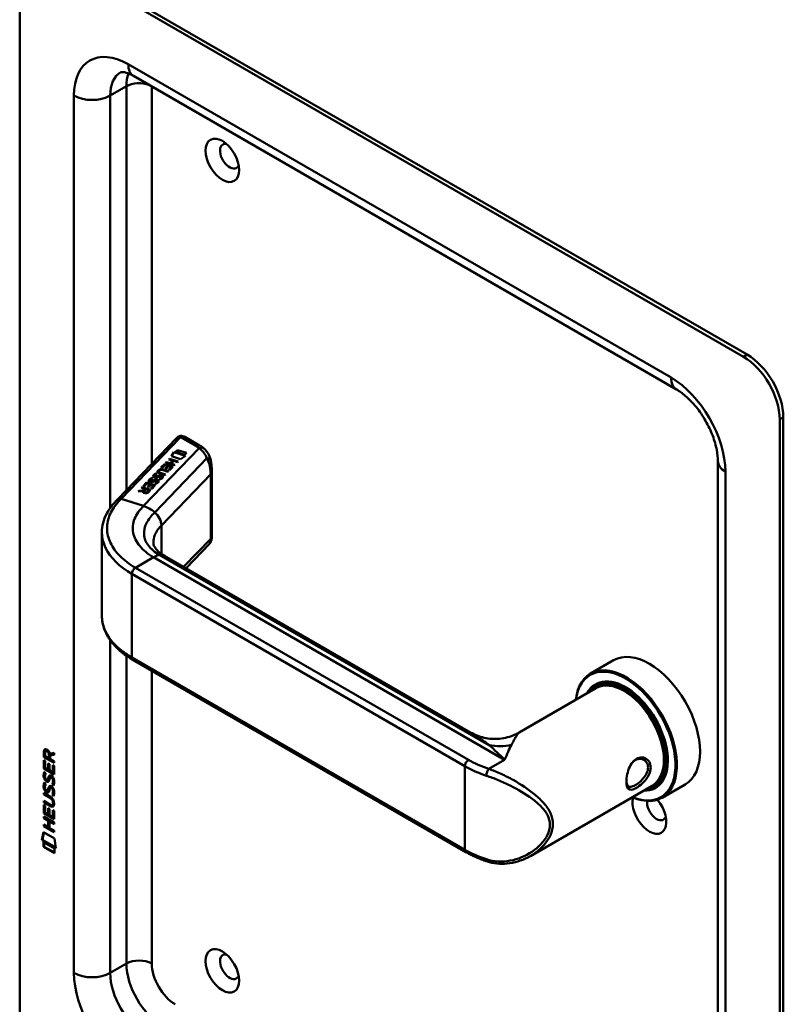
# Model space of a CAD drawing. Header units: millimetres. Extents: x 20 to 833, y 20 to 574.
# Tile 3 of 7: x 186 to 246, y 81 to 158. Entities that reach past the tile are written whole.
import ezdxf

# ---------------------------------------------------------------- set-up
doc = ezdxf.new("R2010")
doc.units = ezdxf.units.MM
doc.header["$LTSCALE"] = 2
doc.layers.add('Sichtbare Kanten(DIN)', color=7, linetype='Continuous', lineweight=50)
doc.layers.add('Sichtbare tangentiale Kanten(DIN)', color=7, linetype='Continuous', lineweight=50)

msp = doc.modelspace()

# ---------------------------------------------------------------- linework, layer by layer
at = {"layer": 'Sichtbare Kanten(DIN)'}
for p, q in [((242.494, 131.159), (188.754, 162.186)), ((242.777, 131.323), (189.037, 162.35)), ((185.926, 160.553), (185.926, 78.904)), ((237.252, 128.611), (194.825, 153.106)), ((245.323, 44.611), (245.323, 126.26)), ((245.606, 44.774), (245.606, 126.424)), ((193.566, 120.004), (198.176, 124.805)), ((199.987, 124.224), (198.839, 124.886)), ((197.584, 123.136), (197.632, 123.187)), ((197.588, 123.135), (197.632, 123.181)), ((197.632, 123.187), (198.299, 122.974)), ((197.632, 123.187), (197.632, 123.181)), ((197.632, 123.181), (198.294, 122.969)), ((197.801, 123.387), (197.972, 123.708)), ((198.502, 123.163), (197.801, 123.387)), ((197.804, 123.387), (197.972, 123.702)), ((197.972, 123.708), (198.885, 123.416)), ((197.972, 123.708), (197.972, 123.702)), ((197.972, 123.702), (198.878, 123.412)), ((198.115, 123.713), (198.263, 123.866)), ((198.814, 123.489), (198.115, 123.713)), ((198.12, 123.711), (198.263, 123.86)), ((198.263, 123.866), (198.962, 123.643)), ((198.263, 123.866), (198.263, 123.86)), ((198.263, 123.86), (198.957, 123.638)), ((198.885, 123.416), (198.502, 123.163)), ((198.962, 123.643), (198.814, 123.489)), ((196.969, 122.497), (197.231, 122.769)), ((197.05, 122.471), (196.969, 122.497)), ((196.974, 122.495), (197.231, 122.763)), ((197.263, 122.692), (197.05, 122.471)), ((197.231, 122.769), (197.897, 122.556)), ((197.231, 122.769), (197.231, 122.763)), ((197.231, 122.763), (197.892, 122.551)), ((197.477, 122.624), (197.263, 122.692)), ((197.29, 122.429), (197.477, 122.624)), ((197.372, 122.403), (197.29, 122.429)), ((197.295, 122.428), (197.477, 122.617)), ((197.333, 122.876), (197.382, 122.927)), ((198, 122.663), (197.333, 122.876)), ((197.338, 122.874), (197.382, 122.92)), ((197.559, 122.598), (197.372, 122.403)), ((197.382, 122.927), (197.676, 122.833)), ((197.382, 122.927), (197.382, 122.92)), ((197.382, 122.92), (197.676, 122.826)), ((197.477, 122.624), (197.477, 122.617)), ((197.557, 122.312), (197.767, 122.531)), ((197.767, 122.531), (197.559, 122.598)), ((197.562, 122.31), (197.767, 122.525)), ((197.877, 123.043), (197.584, 123.136)), ((197.897, 122.556), (197.638, 122.286)), ((197.676, 122.833), (197.877, 123.043)), ((197.676, 122.826), (197.877, 123.036)), ((197.676, 122.833), (197.676, 122.826)), ((197.96, 123.016), (197.759, 122.806)), ((197.759, 122.806), (198.049, 122.713)), ((197.759, 122.806), (197.759, 122.8)), ((197.759, 122.8), (198.044, 122.708)), ((197.767, 122.531), (197.767, 122.525)), ((197.877, 123.043), (197.877, 123.036)), ((198.25, 122.923), (197.96, 123.016)), ((198.049, 122.713), (198, 122.663)), ((198.299, 122.974), (198.25, 122.923)), ((200.931, 116.968), (200.931, 122.439)), ((240.494, 54.409), (240.494, 122.994)), ((196.243, 121.678), (196.243, 121.672)), ((196.432, 121.813), (196.432, 121.806)), ((196.487, 121.755), (196.49, 121.754)), ((196.487, 121.755), (196.487, 121.748)), ((196.487, 121.748), (196.49, 121.747)), ((196.568, 121.749), (196.568, 121.743)), ((196.572, 122.021), (196.572, 122.015)), ((196.667, 121.793), (196.667, 121.786)), ((196.704, 121.816), (196.704, 121.809)), ((196.787, 122.179), (196.787, 122.173)), ((196.821, 122.245), (196.82, 122.243)), ((196.877, 121.828), (196.873, 121.827)), ((197.265, 121.898), (196.882, 122.021)), ((196.925, 122.073), (197.314, 121.949)), ((196.925, 122.067), (197.309, 121.944)), ((197.024, 121.764), (197.025, 121.767)), ((197.024, 121.757), (197.025, 121.76)), ((197.025, 121.774), (197.025, 121.768)), ((197.516, 122.158), (197.126, 122.283)), ((197.18, 122.332), (197.564, 122.209)), ((197.18, 122.325), (197.56, 122.204)), ((197.314, 121.949), (197.265, 121.898)), ((197.564, 122.209), (197.516, 122.158)), ((197.638, 122.286), (197.557, 122.312)), ((195.44, 120.904), (195.489, 120.956)), ((195.706, 120.819), (195.44, 120.904)), ((195.445, 120.903), (195.489, 120.949)), ((195.489, 120.956), (196.156, 120.742)), ((195.489, 120.956), (195.489, 120.949)), ((195.489, 120.949), (196.151, 120.737)), ((195.581, 121.051), (195.842, 121.323)), ((195.662, 121.025), (195.581, 121.051)), ((195.585, 121.049), (195.842, 121.317)), ((195.875, 121.247), (195.662, 121.025)), ((195.842, 121.323), (196.509, 121.11)), ((195.842, 121.323), (195.842, 121.317)), ((195.842, 121.317), (196.504, 121.105)), ((196.089, 121.178), (195.875, 121.247)), ((195.902, 120.983), (196.089, 121.178)), ((195.983, 120.957), (195.902, 120.983)), ((195.907, 120.982), (196.089, 121.171)), ((196.17, 121.152), (195.983, 120.957)), ((196.089, 121.178), (196.089, 121.171)), ((196.103, 121.47), (196.103, 121.463)), ((196.158, 121.412), (196.161, 121.411)), ((196.158, 121.412), (196.158, 121.405)), ((196.158, 121.405), (196.161, 121.404)), ((196.169, 120.866), (196.379, 121.085)), ((196.25, 120.84), (196.169, 120.866)), ((196.379, 121.085), (196.17, 121.152)), ((196.173, 120.865), (196.379, 121.079)), ((196.239, 121.406), (196.239, 121.4)), ((196.509, 121.11), (196.25, 120.84)), ((196.337, 121.45), (196.337, 121.443)), ((196.374, 121.473), (196.374, 121.466)), ((196.379, 121.085), (196.379, 121.079)), ((196.569, 121.227), (196.503, 121.266)), ((196.548, 121.485), (196.543, 121.484)), ((196.695, 121.421), (196.695, 121.424)), ((196.695, 121.415), (196.695, 121.417)), ((196.696, 121.431), (196.696, 121.425)), ((196.898, 121.57), (196.832, 121.609)), ((195.176, 120.63), (195.232, 120.688)), ((195.557, 120.647), (195.176, 120.63)), ((195.183, 120.63), (195.232, 120.681)), ((195.232, 120.688), (195.596, 120.705)), ((195.232, 120.681), (195.596, 120.698)), ((195.232, 120.688), (195.232, 120.681)), ((195.557, 120.647), (195.557, 120.64)), ((195.596, 120.705), (195.706, 120.819)), ((195.596, 120.698), (195.706, 120.813)), ((195.596, 120.705), (195.596, 120.698)), ((195.643, 120.617), (195.643, 120.61)), ((195.788, 120.793), (195.673, 120.673)), ((195.706, 120.819), (195.706, 120.813)), ((196.025, 120.717), (195.788, 120.793)), ((195.91, 120.597), (196.025, 120.717)), ((195.91, 120.591), (196.025, 120.711)), ((196.156, 120.742), (195.986, 120.566)), ((196.025, 120.717), (196.025, 120.711)), ((192.351, 110.907), (192.351, 117.38)), ((200.763, 116.54), (198.927, 114.628)), ((221.165, 101.788), (197.232, 115.606)), ((220.798, 92.438), (194.777, 107.461)), ((232.34, 107.432), (230.53, 106.387)), ((231.087, 105.553), (230.917, 105.455)), ((230.961, 105.249), (224.955, 101.782)), ((187.853, 100.321), (187.81, 100.297)), ((187.81, 99.868), (187.81, 100.297)), ((187.852, 99.893), (187.853, 100.321)), ((187.909, 100.225), (187.909, 99.935)), ((187.997, 100.375), (187.954, 100.351)), ((188.239, 99.794), (188.239, 100.084)), ((188.281, 100.128), (188.619, 100.191)), ((188.619, 100.066), (188.338, 100.014)), ((188.619, 100.191), (188.619, 100.05)), ((187.809, 98.977), (187.81, 99.631)), ((187.852, 99.893), (187.81, 99.868)), ((188.618, 99.401), (187.81, 99.868)), ((187.81, 99.631), (187.908, 99.574)), ((188.618, 99.45), (187.852, 99.893)), ((187.852, 99.001), (187.852, 99.607)), ((187.908, 99.574), (187.908, 99.043)), ((187.909, 99.935), (188.197, 99.769)), ((188.161, 98.897), (188.161, 99.369)), ((188.161, 99.369), (188.26, 99.312)), ((188.197, 99.769), (188.197, 100.059)), ((188.239, 99.794), (188.197, 99.769)), ((188.203, 98.921), (188.204, 99.344)), ((188.26, 99.312), (188.259, 98.84)), ((188.619, 100.05), (188.296, 99.99)), ((188.338, 100.014), (188.296, 99.99)), ((188.296, 99.99), (188.296, 99.712)), ((188.296, 99.712), (188.618, 99.525)), ((188.618, 99.525), (188.618, 99.401)), ((187.852, 99.001), (187.809, 98.977)), ((188.618, 98.509), (187.809, 98.977)), ((188.618, 98.558), (187.852, 99.001)), ((187.858, 98.696), (187.954, 98.608)), ((187.908, 99.043), (188.161, 98.897)), ((188.203, 98.921), (188.161, 98.897)), ((188.259, 98.84), (188.519, 98.689)), ((188.519, 98.689), (188.52, 99.227)), ((188.562, 98.714), (188.519, 98.689)), ((188.52, 99.227), (188.618, 99.17)), ((188.562, 98.714), (188.562, 99.203)), ((188.618, 99.17), (188.618, 98.509)), ((187.857, 97.865), (187.953, 97.777)), ((187.913, 98.229), (187.915, 98.222)), ((188.138, 98.1), (188.095, 98.075)), ((188.14, 98.101), (188.098, 98.077)), ((188.107, 98.085), (188.11, 98.089)), ((188.149, 98.11), (188.152, 98.114)), ((188.372, 98.318), (188.33, 98.294)), ((188.403, 98.282), (188.4, 98.284)), ((188.446, 98.307), (188.403, 98.282)), ((188.446, 98.307), (188.442, 98.308)), ((188.5, 97.758), (188.458, 97.734)), ((187.808, 96.944), (187.808, 97.067)), ((187.808, 97.067), (188.273, 96.798)), ((187.85, 96.968), (187.85, 97.042)), ((187.913, 97.398), (187.915, 97.391)), ((188.137, 97.268), (188.095, 97.244)), ((188.14, 97.27), (188.097, 97.245)), ((188.106, 97.254), (188.109, 97.258)), ((188.149, 97.279), (188.152, 97.282)), ((188.372, 97.487), (188.329, 97.463)), ((188.403, 97.451), (188.399, 97.453)), ((188.445, 97.475), (188.403, 97.451)), ((188.445, 97.475), (188.442, 97.477)), ((235.361, 97.628), (225.836, 92.129)), ((235.687, 97.586), (235.517, 97.488)), ((237.94, 97.732), (236.13, 96.687)), ((187.807, 96.312), (187.807, 96.435)), ((187.807, 96.435), (188.28, 96.162)), ((187.85, 96.337), (187.807, 96.312)), ((188.273, 96.043), (187.807, 96.312)), ((187.85, 96.968), (187.808, 96.944)), ((188.28, 96.671), (187.808, 96.944)), ((188.322, 96.695), (187.85, 96.968)), ((187.85, 96.337), (187.85, 96.411)), ((188.315, 96.067), (187.85, 96.337)), ((188.499, 96.927), (188.457, 96.902)), ((188.529, 96.27), (188.529, 96.274)), ((188.571, 96.295), (188.571, 96.298)), ((187.807, 95.471), (187.807, 96.126)), ((187.807, 96.126), (187.906, 96.069)), ((187.849, 95.496), (187.807, 95.471)), ((188.615, 95.004), (187.807, 95.471)), ((187.849, 95.496), (187.85, 96.101)), ((188.615, 95.053), (187.849, 95.496)), ((187.906, 96.069), (187.905, 95.537)), ((187.905, 95.537), (188.158, 95.391)), ((188.158, 95.391), (188.159, 95.863)), ((188.159, 95.863), (188.257, 95.806)), ((188.201, 95.416), (188.201, 95.839)), ((188.257, 95.806), (188.257, 95.334)), ((188.517, 96.146), (188.474, 96.122)), ((188.517, 95.184), (188.517, 95.722)), ((188.517, 95.722), (188.616, 95.665)), ((188.559, 95.208), (188.56, 95.697)), ((188.616, 95.665), (188.615, 95.004)), ((187.806, 95.089), (187.806, 95.212)), ((187.806, 95.212), (188.615, 94.745)), ((187.849, 95.114), (187.806, 95.089)), ((188.158, 94.886), (187.806, 95.089)), ((187.849, 95.114), (187.849, 95.188)), ((188.2, 94.911), (187.849, 95.114)), ((188.157, 94.378), (188.158, 94.886)), ((188.201, 95.416), (188.158, 95.391)), ((188.2, 94.911), (188.158, 94.886)), ((188.2, 94.402), (188.2, 94.911)), ((188.257, 95.334), (188.517, 95.184)), ((188.259, 94.828), (188.258, 94.319)), ((188.301, 94.852), (188.259, 94.828)), ((188.615, 94.622), (188.259, 94.828)), ((188.615, 94.671), (188.301, 94.852)), ((188.559, 95.208), (188.517, 95.184)), ((188.615, 94.745), (188.615, 94.622)), ((187.656, 93.376), (187.785, 93.998)), ((187.698, 93.401), (187.819, 93.979)), ((187.785, 93.998), (188.636, 93.506)), ((187.806, 94.581), (188.157, 94.378)), ((187.806, 94.458), (187.806, 94.581)), ((187.848, 94.482), (187.806, 94.458)), ((188.614, 93.99), (187.806, 94.458)), ((187.848, 94.482), (187.848, 94.556)), ((188.614, 94.039), (187.848, 94.482)), ((188.2, 94.402), (188.157, 94.378)), ((188.258, 94.319), (188.614, 94.113)), ((188.614, 94.113), (188.614, 93.99)), ((187.698, 93.401), (187.656, 93.376)), ((188.763, 92.736), (187.656, 93.376)), ((188.754, 92.79), (187.698, 93.401)), ((187.785, 92.835), (187.785, 93.208)), ((187.785, 93.208), (188.633, 92.718)), ((187.828, 92.859), (187.828, 93.183)), ((188.636, 93.506), (188.763, 92.736)), ((187.828, 92.859), (187.785, 92.835)), ((188.633, 92.345), (187.785, 92.835)), ((188.633, 92.394), (187.828, 92.859)), ((188.633, 92.718), (188.633, 92.345))]:
    msp.add_line(p, q, dxfattribs=at)
for centre in [(201.765, 146.51), (201.765, 83.149)]:
    msp.add_ellipse(centre, major_axis=(-0.93, 1.611), ratio=0.57735, dxfattribs=at)
for centre, major_axis, ratio, start_param, end_param in [((202.331, 146.836), (-0.53, 0.918), 0.57735, 5.827281, 9.880682), ((242.494, 127.893), (2, -3.464), 0.57735, 0.785398, 2.356194), ((242.777, 128.057), (-2, 3.464), 0.57735, 3.926991, 5.497787), ((198.639, 124.309), (-0.076, -0.62), 0.711531, 2.84759, 2.850396), ((197.466, 121.417), (-0.7, 0.879), 0.508563, 5.632274, 6.350614), ((197.466, 121.41), (-0.7, 0.879), 0.508563, 5.632274, 6.350614), ((196.858, 121.932), (-0.424, -0.134), 0.323385, 6.174461, 6.696153), ((196.858, 121.926), (-0.424, -0.134), 0.323385, 6.174461, 6.696153), ((198.377, 122.365), (-1.686, -0.2), 0.222773, 6.018982, 6.737446), ((198.377, 122.359), (-1.686, -0.2), 0.222773, 6.018982, 6.248126), ((199.728, 117.826), (-2.871, 4.449), 0.191984, 6.053706, 6.328639), ((196.888, 121.82), (-0.0415, -0.0104), 0.237853, 4.599863, 4.907941), ((196.745, 121.712), (-0.279, -0.072), 0.364474, 2.978881, 3.436713), ((196.275, 121.412), (-0.747, -0.376), 0.181536, 2.935109, 2.99425), ((196.275, 121.406), (-0.747, -0.376), 0.181536, 2.935109, 2.99425), ((196.745, 121.705), (-0.279, -0.072), 0.364474, 2.978881, 3.047498), ((196.53, 121.59), (0.425, 0.134), 0.323145, 3.032844, 3.554231), ((196.53, 121.583), (0.425, 0.134), 0.323145, 3.032844, 3.554231), ((196.558, 121.478), (0.0415, 0.0104), 0.237853, 1.45827, 1.766348), ((196.419, 121.37), (0.276, 0.072), 0.366407, 6.119353, 6.579647), ((195.998, 121.096), (0.695, 0.349), 0.189659, 6.06821, 6.129169), ((195.998, 121.09), (0.695, 0.349), 0.189659, 6.06821, 6.129169), ((196.419, 121.363), (0.276, 0.072), 0.366407, 6.119353, 6.188348), ((196.071, 120.696), (-0.518, -0.093), 0.376472, 6.070506, 6.901313), ((196.071, 120.69), (-0.518, -0.093), 0.376472, 6.070506, 6.199543), ((195.735, 120.789), (-0.151, 0.213), 0.804515, 2.32247, 3.295215), ((195.735, 120.783), (0.151, -0.213), 0.804515, 5.464063, 6.436807), ((235.14, 102.582), (-2.8, 4.85), 0.57735, 3.141593, 6.283185), ((233.33, 101.537), (2.8, -4.85), 0.57735, 5.616239, 10.091724), ((233.274, 101.504), (-2.76, 4.78), 0.57735, 2.493276, 6.931502), ((233.274, 101.504), (2.34, -4.053), 0.57735, 5.935521, 9.772443), ((233.217, 101.472), (2.3, -3.984), 0.57735, 5.987222, 9.720741), ((233.161, 101.439), (-2.26, 3.914), 0.57735, 2.910651, 6.514127), ((233.302, 101.521), (-2.32, 4.018), 0.57735, 5.502088, 6.538938), ((233.443, 101.602), (-2.32, 4.018), 0.57735, 0.030483, 0.137203), ((233.161, 101.439), (-2.2, 3.811), 0.57735, 3.141593, 6.283185), ((233.387, 101.57), (-2.3, 3.984), 0.57735, 6.063133, 6.283185), ((188.242, 99.781), (-0.285, 0.572), 0.301873, 5.854438, 6.827182), ((188.285, 99.805), (-0.285, 0.572), 0.301873, 5.854438, 6.301654), ((187.848, 99.982), (0.033, 0.522), 0.855294, 5.050754, 5.881562), ((233.302, 101.521), (2.32, -4.018), 0.57735, 6.027433, 7.064282), ((234.858, 102.419), (1.91, -3.309), 0.57735, 5.557378, 5.557383), ((234.858, 102.419), (1.91, -3.308), 0.57735, 5.639825, 5.639884), ((188.271, 99.038), (0.278, 0.917), 0.281235, 2.669751, 2.730711), ((188.124, 98.367), (0.059, 0.299), 0.72217, 2.211263, 2.671556), ((188.09, 98.103), (0.0248, 0.0325), 0.583914, 4.30859, 4.616668), ((188.133, 98.127), (0.0248, 0.0325), 0.583914, 4.30859, 4.616668), ((188.217, 97.839), (0.145, 0.462), 0.615043, 5.609575, 6.130963), ((188.259, 97.863), (0.145, 0.462), 0.615043, 5.609575, 6.130963), ((233.5, 101.635), (1.91, -3.308), 0.57735, 6.045895, 6.045967), ((233.387, 101.57), (2.3, -3.984), 0.57735, 0, 0.220052), ((188.295, 98.273), (0.304, 0.982), 0.270347, 2.690551, 2.749692), ((188.126, 97.537), (0.062, 0.301), 0.723088, 2.219923, 2.677754), ((188.09, 97.272), (0.0248, 0.0325), 0.583914, 4.30859, 4.616668), ((188.132, 97.296), (0.0248, 0.0325), 0.583914, 4.30859, 4.616668), ((188.216, 97.008), (0.145, 0.462), 0.615351, 5.608827, 6.13052), ((188.259, 97.033), (0.145, 0.462), 0.615351, 5.608827, 6.13052), ((233.161, 101.439), (-2.26, 3.914), 0.57735, 2.422778, 2.42283), ((233.217, 101.472), (2.3, -3.984), 0.57735, 5.546124, 5.546171), ((233.274, 101.504), (2.34, -4.053), 0.57735, 5.528418, 5.528461), ((233.161, 101.439), (-2.2, 3.811), 0.57735, 2.677753, 2.677858), ((233.443, 101.602), (-2.32, 4.018), 0.57735, 2.582843, 2.582909), ((233.443, 101.602), (2.32, -4.018), 0.57735, 6.145982, 6.252702), ((187.193, 95.895), (1.39, 0.562), 0.642557, 6.029314, 6.747778), ((187.194, 98.195), (1.354, -2.201), 0.216413, 5.902022, 6.620361), ((181.901, 106.576), (6.576, -10.453), 0.079405, 6.133619, 6.408552), ((181.944, 106.6), (6.576, -10.453), 0.079405, 6.280171, 6.408552), ((235.14, 95.56), (0.93, -1.611), 0.57735, 3.6589, 8.138452), ((235.706, 95.887), (0.53, -0.918), 0.57735, 3.796235, 6.739089), ((187.236, 98.22), (1.354, -2.201), 0.216413, 5.902022, 6.233391), ((222.602, 92.077), (-0.125, -0.38), 0.405066, 0, 0.002655), ((202.331, 83.476), (-0.53, 0.918), 0.57735, 5.827281, 9.880682)]:
    msp.add_ellipse(centre, major_axis=major_axis, ratio=ratio, start_param=start_param, end_param=end_param, dxfattribs=at)
for points, knots in [([(194.825, 153.106), (194.682, 153.189), (194.547, 153.253), (194.308, 153.347), (194.203, 153.377), (194.033, 153.412), (193.967, 153.417), (193.876, 153.416), (193.85, 153.41), (193.825, 153.404), (193.825, 153.403), (193.825, 153.403)], [1.5707963, 1.5707963, 1.5707963, 1.5707963, 1.727876, 1.727876, 1.8849556, 1.8849556, 2.0420352, 2.0420352, 2.1991149, 2.1991149, 2.3561945, 2.3561945, 2.3561945, 2.3561945]), ([(240.494, 122.994), (240.494, 123.255), (240.466, 123.559), (240.335, 124.231), (240.23, 124.603), (239.94, 125.371), (239.753, 125.767), (239.316, 126.533), (239.064, 126.9), (238.532, 127.558), (238.251, 127.848), (237.724, 128.305), (237.477, 128.481), (237.252, 128.611)], [0, 0, 0, 0, 0.247126, 0.247126, 0.507609, 0.507609, 0.778558, 0.778558, 1.053397, 1.053397, 1.324615, 1.324615, 1.570796, 1.570796, 1.570796, 1.570796]), ([(198.298, 124.9), (198.29, 124.896), (198.282, 124.891), (198.265, 124.88), (198.257, 124.874), (198.241, 124.863), (198.232, 124.856), (198.216, 124.843), (198.208, 124.836), (198.192, 124.821), (198.184, 124.814), (198.176, 124.805)], [3.1415927, 3.1415927, 3.1415927, 3.1415927, 3.1974432, 3.1974432, 3.2532937, 3.2532937, 3.3091443, 3.3091443, 3.3649948, 3.3649948, 3.4208453, 3.4208453, 3.4208453, 3.4208453]), ([(198.304, 124.904), (198.341, 124.925), (198.38, 124.94), (198.467, 124.963), (198.516, 124.968), (198.622, 124.966), (198.68, 124.954), (198.766, 124.924), (198.796, 124.91), (198.824, 124.895)], [0.0018164, 0.0018164, 0.0018164, 0.0018164, 0.0333073, 0.0333073, 0.0701317, 0.0701317, 0.1137206, 0.1137206, 0.1385616, 0.1385616, 0.1385616, 0.1385616]), ([(200.331, 123.984), (200.31, 124.002), (200.288, 124.02), (200.244, 124.054), (200.222, 124.07), (200.177, 124.103), (200.154, 124.119), (200.107, 124.15), (200.084, 124.165), (200.036, 124.195), (200.012, 124.21), (199.987, 124.224)], [1.3871415, 1.3871415, 1.3871415, 1.3871415, 1.4238724, 1.4238724, 1.4606034, 1.4606034, 1.4973344, 1.4973344, 1.5340654, 1.5340654, 1.5707963, 1.5707963, 1.5707963, 1.5707963]), ([(200.328, 123.986), (200.456, 123.879), (200.564, 123.747), (200.742, 123.451), (200.811, 123.281), (200.863, 123.082), (200.869, 123.057), (200.875, 123.032)], [0, 0, 0, 0, 0.1398371, 0.1398371, 0.2900904, 0.2900904, 0.3112071, 0.3112071, 0.3112071, 0.3112071]), ([(196.925, 122.073), (196.89, 122.084), (196.855, 122.099), (196.815, 122.126), (196.803, 122.137), (196.789, 122.16), (196.786, 122.172), (196.788, 122.198), (196.794, 122.211), (196.808, 122.23), (196.813, 122.237), (196.82, 122.243)], [0, 0, 0, 0, 0.03013076, 0.03013076, 0.04643109, 0.04643109, 0.06207275, 0.06207275, 0.07997439, 0.07997439, 0.08929735, 0.08929735, 0.08929735, 0.08929735]), ([(196.787, 122.173), (196.787, 122.162), (196.79, 122.152), (196.803, 122.13), (196.815, 122.12), (196.855, 122.092), (196.89, 122.078), (196.925, 122.067)], [-0.06012294, -0.06012294, -0.06012294, -0.06012294, -0.04643109, -0.04643109, -0.03013076, -0.03013076, 0, 0, 0, 0]), ([(192.351, 117.443), (192.351, 117.936), (192.481, 118.437), (192.929, 119.293), (193.243, 119.667), (193.566, 120.003)], [0, 0, 0, 0, 0.585635, 0.585635, 1.084411, 1.084411, 1.084411, 1.084411]), ([(196.376, 116.634), (196.379, 116.451), (196.412, 116.333), (196.642, 116.052), (196.73, 115.964), (196.947, 115.786), (197.081, 115.693), (197.234, 115.605)], [0, 0, 0, 0, 0.4785061, 0.4785061, 0.6584074, 0.6584074, 0.8461037, 0.8461037, 0.8461037, 0.8461037]), ([(200.931, 116.968), (200.931, 116.955), (200.931, 116.938), (200.928, 116.902), (200.926, 116.883), (200.918, 116.836), (200.912, 116.807), (200.888, 116.732), (200.868, 116.686), (200.823, 116.614), (200.802, 116.585), (200.778, 116.558)], [0.0000336, 0.0000336, 0.0000336, 0.0000336, 0.0155422, 0.0155422, 0.0309442, 0.0309442, 0.0536689, 0.0536689, 0.0909475, 0.0909475, 0.1178526, 0.1178526, 0.1178526, 0.1178526]), ([(194.778, 107.461), (194.157, 107.819), (193.626, 108.246), (192.821, 109.193), (192.54, 109.729), (192.374, 110.487), (192.351, 110.701), (192.351, 110.914)], [0, 0, 0, 0, 0.647489, 0.647489, 1.304513, 1.304513, 1.557865, 1.557865, 1.557865, 1.557865]), ([(221.164, 101.789), (221.486, 101.603), (221.851, 101.459), (222.618, 101.285), (223.029, 101.259), (223.854, 101.338), (224.276, 101.453), (224.755, 101.673), (224.855, 101.724), (224.951, 101.78)], [0, 0, 0, 0, 0.304422, 0.304422, 0.622396, 0.622396, 0.959076, 0.959076, 1.051699, 1.051699, 1.051699, 1.051699]), ([(234.132, 99.728), (234.132, 99.728), (234.132, 99.728), (234.132, 99.728), (233.989, 99.645), (233.727, 99.387), (233.466, 98.823), (233.336, 98.209), (233.336, 97.501), (233.596, 97.221), (234.12, 97.424), (234.664, 97.825), (235.064, 98.335), (235.252, 98.876), (235.252, 99.315), (235.001, 99.71), (234.586, 99.882), (234.275, 99.81), (234.132, 99.728)], [-0.000019, -0.000019, -0.000019, -0.000019, 0, 0, 0, 0.151076, 0.302153, 0.453229, 0.604306, 0.906458, 1.057535, 1.208611, 1.435226, 1.510764, 1.66184, 1.812917, 1.963993, 2.115051, 2.115051, 2.115051, 2.115051]), ([(234.032, 99.629), (234.16, 99.703), (234.3, 99.736), (234.432, 99.727), (234.564, 99.719), (234.69, 99.67), (234.791, 99.589), (234.892, 99.507), (234.968, 99.394), (235.006, 99.261), (235.045, 99.129), (235.044, 98.977), (235.006, 98.823), (234.987, 98.746), (234.959, 98.668), (234.922, 98.591), (234.813, 98.361), (234.631, 98.142), (234.432, 97.963), (234.3, 97.844), (234.16, 97.744), (234.033, 97.67), (233.905, 97.596), (233.789, 97.549), (233.693, 97.537), (233.501, 97.511), (233.39, 97.626), (233.353, 97.867), (233.348, 97.9), (233.344, 97.934), (233.342, 97.971)], [0.000018, 0.000018, 0.000018, 0.000018, 0.151076, 0.151076, 0.151076, 0.302153, 0.302153, 0.302153, 0.453229, 0.453229, 0.453229, 0.604306, 0.604306, 0.604306, 0.679844, 0.679844, 0.679844, 0.906458, 0.906458, 0.906458, 1.057535, 1.057535, 1.057535, 1.208611, 1.208611, 1.208611, 1.510764, 1.510764, 1.510764, 1.551143, 1.551143, 1.551143, 1.551143]), ([(233.856, 99.495), (233.911, 99.548), (233.97, 99.593), (234.032, 99.629), (234.032, 99.629), (234.032, 99.629), (234.032, 99.629)], [2.04174907, 2.04174907, 2.04174907, 2.04174907, 2.11506954, 2.11506954, 2.11506954, 2.11508798, 2.11508798, 2.11508798, 2.11508798]), ([(188.529, 96.274), (188.529, 96.289), (188.528, 96.305), (188.524, 96.351), (188.517, 96.384), (188.496, 96.445), (188.483, 96.473), (188.449, 96.527), (188.429, 96.552), (188.368, 96.614), (188.323, 96.646), (188.28, 96.671)], [0, 0, 0, 0, 0.0140042, 0.0140042, 0.0408947, 0.0408947, 0.0643904, 0.0643904, 0.0888755, 0.0888755, 0.1341356, 0.1341356, 0.1341356, 0.1341356]), ([(188.571, 96.298), (188.571, 96.313), (188.571, 96.329), (188.566, 96.376), (188.56, 96.408), (188.539, 96.47), (188.526, 96.497), (188.492, 96.551), (188.472, 96.576), (188.41, 96.639), (188.365, 96.67), (188.322, 96.695)], [0, 0, 0, 0, 0.0140042, 0.0140042, 0.0408947, 0.0408947, 0.0643904, 0.0643904, 0.0888755, 0.0888755, 0.1341356, 0.1341356, 0.1341356, 0.1341356]), ([(222.477, 91.697), (222.355, 91.737), (222.235, 91.779), (221.998, 91.867), (221.882, 91.913), (221.653, 92.008), (221.541, 92.058), (221.321, 92.16), (221.213, 92.214), (221.002, 92.323), (220.899, 92.38), (220.798, 92.438)], [1.3045023, 1.3045023, 1.3045023, 1.3045023, 1.3577611, 1.3577611, 1.4110199, 1.4110199, 1.4642787, 1.4642787, 1.5175375, 1.5175375, 1.5707963, 1.5707963, 1.5707963, 1.5707963]), ([(225.83, 92.127), (225.336, 91.842), (224.782, 91.641), (223.698, 91.481), (223.153, 91.506), (222.587, 91.662), (222.532, 91.679), (222.477, 91.697)], [0, 0, 0, 0, 0.4643622, 0.4643622, 0.8926708, 0.8926708, 0.9393542, 0.9393542, 0.9393542, 0.9393542])]:
    msp.add_open_spline(points, degree=3, knots=knots, dxfattribs=at)
for points in [[(200.876, 123.027), (200.916, 122.843), (200.931, 122.647), (200.931, 122.443)], [(200.931, 122.439), (200.931, 122.44), (200.931, 122.441), (200.931, 122.443)], [(196.098, 121.598), (196.147, 121.641), (196.227, 121.673), (196.243, 121.678)], [(196.098, 121.592), (196.147, 121.634), (196.227, 121.667), (196.243, 121.672)], [(196.318, 121.639), (196.317, 121.639), (196.249, 121.616), (196.198, 121.582)], [(196.243, 121.678), (196.247, 121.676), (196.317, 121.639), (196.318, 121.639)], [(196.243, 121.672), (196.246, 121.67), (196.292, 121.646), (196.31, 121.637)], [(196.341, 121.804), (196.338, 121.837), (196.354, 121.87), (196.389, 121.907)], [(196.34, 121.807), (196.342, 121.837), (196.357, 121.867), (196.389, 121.9)], [(196.47, 121.696), (196.398, 121.713), (196.345, 121.747), (196.341, 121.804)], [(196.389, 121.907), (196.4, 121.918), (196.412, 121.929), (196.427, 121.941)], [(196.389, 121.9), (196.4, 121.911), (196.412, 121.922), (196.427, 121.935)], [(196.427, 121.941), (196.476, 121.984), (196.556, 122.016), (196.572, 122.021)], [(196.427, 121.935), (196.476, 121.977), (196.556, 122.01), (196.572, 122.015)], [(196.527, 121.925), (196.468, 121.886), (196.433, 121.848), (196.432, 121.814)], [(196.591, 121.694), (196.555, 121.686), (196.515, 121.686), (196.47, 121.696)], [(196.49, 121.754), (196.518, 121.745), (196.54, 121.743), (196.568, 121.749)], [(196.49, 121.747), (196.518, 121.738), (196.54, 121.737), (196.568, 121.743)], [(196.647, 121.982), (196.647, 121.982), (196.578, 121.959), (196.527, 121.925)], [(196.568, 121.749), (196.596, 121.756), (196.628, 121.77), (196.667, 121.793)], [(196.568, 121.743), (196.596, 121.749), (196.628, 121.764), (196.667, 121.786)], [(196.572, 122.021), (196.576, 122.019), (196.647, 121.982), (196.647, 121.982)], [(196.572, 122.015), (196.575, 122.013), (196.621, 121.989), (196.639, 121.979)], [(196.763, 121.77), (196.696, 121.727), (196.645, 121.706), (196.591, 121.694)], [(196.667, 121.793), (196.672, 121.796), (196.703, 121.816), (196.704, 121.816)], [(196.667, 121.786), (196.672, 121.79), (196.703, 121.809), (196.704, 121.809)], [(196.704, 121.816), (196.747, 121.844), (196.783, 121.862), (196.819, 121.875)], [(196.704, 121.809), (196.747, 121.838), (196.783, 121.855), (196.819, 121.868)], [(196.873, 121.827), (196.842, 121.817), (196.808, 121.799), (196.763, 121.77)], [(196.819, 121.875), (196.873, 121.894), (196.939, 121.901), (197.012, 121.877)], [(196.819, 121.868), (196.873, 121.888), (196.939, 121.895), (197.012, 121.87)], [(196.832, 121.609), (196.832, 121.609), (196.902, 121.644), (196.928, 121.66)], [(196.838, 121.605), (196.856, 121.614), (196.907, 121.64), (196.928, 121.653)], [(197.004, 121.811), (196.978, 121.83), (196.929, 121.839), (196.89, 121.831)], [(196.928, 121.66), (196.976, 121.689), (197.006, 121.719), (197.02, 121.752)], [(196.928, 121.653), (196.976, 121.682), (197.006, 121.712), (197.02, 121.746)], [(197.032, 121.646), (197.01, 121.629), (196.974, 121.604), (196.935, 121.586)], [(197.012, 121.877), (197.036, 121.869), (197.04, 121.867), (197.047, 121.864)], [(197.012, 121.87), (197.036, 121.863), (197.04, 121.86), (197.047, 121.857)], [(197.118, 121.76), (197.108, 121.721), (197.084, 121.687), (197.032, 121.646)], [(197.047, 121.864), (197.095, 121.843), (197.129, 121.806), (197.118, 121.76)], [(197.047, 121.857), (197.087, 121.839), (197.118, 121.81), (197.12, 121.774)], [(196.011, 121.461), (196.009, 121.494), (196.025, 121.527), (196.06, 121.564)], [(196.011, 121.464), (196.012, 121.494), (196.028, 121.524), (196.06, 121.557)], [(196.141, 121.353), (196.069, 121.37), (196.016, 121.404), (196.011, 121.461)], [(196.06, 121.564), (196.071, 121.575), (196.083, 121.586), (196.098, 121.598)], [(196.06, 121.557), (196.071, 121.569), (196.083, 121.58), (196.098, 121.592)], [(196.198, 121.582), (196.139, 121.543), (196.103, 121.506), (196.103, 121.471)], [(196.261, 121.351), (196.226, 121.343), (196.186, 121.343), (196.141, 121.353)], [(196.161, 121.411), (196.189, 121.402), (196.211, 121.4), (196.239, 121.406)], [(196.161, 121.404), (196.189, 121.395), (196.211, 121.394), (196.239, 121.4)], [(196.239, 121.406), (196.267, 121.413), (196.299, 121.427), (196.337, 121.45)], [(196.239, 121.4), (196.267, 121.407), (196.299, 121.421), (196.337, 121.443)], [(196.434, 121.427), (196.367, 121.384), (196.316, 121.363), (196.261, 121.351)], [(196.337, 121.45), (196.343, 121.453), (196.374, 121.473), (196.374, 121.473)], [(196.337, 121.443), (196.343, 121.447), (196.374, 121.466), (196.374, 121.466)], [(196.374, 121.473), (196.418, 121.501), (196.454, 121.519), (196.49, 121.532)], [(196.374, 121.466), (196.418, 121.495), (196.454, 121.512), (196.49, 121.525)], [(196.543, 121.484), (196.513, 121.474), (196.479, 121.456), (196.434, 121.427)], [(196.49, 121.532), (196.544, 121.551), (196.61, 121.558), (196.683, 121.534)], [(196.49, 121.525), (196.544, 121.545), (196.61, 121.552), (196.683, 121.527)], [(196.503, 121.266), (196.503, 121.266), (196.573, 121.301), (196.599, 121.317)], [(196.509, 121.262), (196.526, 121.271), (196.578, 121.297), (196.599, 121.31)], [(196.675, 121.468), (196.649, 121.487), (196.6, 121.496), (196.561, 121.488)], [(196.606, 121.243), (196.595, 121.238), (196.569, 121.227), (196.569, 121.227)], [(196.599, 121.317), (196.646, 121.346), (196.677, 121.376), (196.691, 121.409)], [(196.599, 121.31), (196.646, 121.34), (196.677, 121.369), (196.691, 121.403)], [(196.703, 121.303), (196.681, 121.286), (196.645, 121.261), (196.606, 121.243)], [(196.683, 121.534), (196.706, 121.526), (196.71, 121.524), (196.718, 121.521)], [(196.683, 121.527), (196.706, 121.52), (196.71, 121.517), (196.718, 121.514)], [(196.789, 121.417), (196.779, 121.378), (196.755, 121.344), (196.703, 121.303)], [(196.718, 121.521), (196.765, 121.5), (196.8, 121.463), (196.789, 121.417)], [(196.718, 121.514), (196.758, 121.496), (196.789, 121.468), (196.791, 121.431)], [(196.935, 121.586), (196.924, 121.581), (196.898, 121.57), (196.898, 121.57)], [(195.673, 120.673), (195.638, 120.637), (195.616, 120.586), (195.713, 120.555)], [(195.643, 120.61), (195.643, 120.587), (195.661, 120.565), (195.713, 120.549)], [(195.986, 120.566), (195.926, 120.507), (195.812, 120.462), (195.669, 120.508)], [(192.351, 117.443), (192.351, 117.441), (192.351, 117.44), (192.351, 117.439)], [(200.764, 116.541), (200.764, 116.541), (200.763, 116.54), (200.763, 116.54)], [(224.955, 101.782), (224.955, 101.782), (224.955, 101.782), (224.955, 101.782)], [(187.81, 100.297), (187.814, 100.439), (187.88, 100.552), (188.053, 100.451)], [(187.853, 100.321), (187.855, 100.39), (187.871, 100.451), (187.907, 100.486)], [(188.197, 100.059), (188.197, 100.148), (188.172, 100.269), (188.055, 100.337)], [(188.239, 100.084), (188.239, 100.173), (188.215, 100.293), (188.097, 100.361)], [(187.801, 98.508), (187.806, 98.551), (187.818, 98.611), (187.838, 98.656)], [(187.865, 98.258), (187.84, 98.351), (187.831, 98.432), (187.843, 98.532)], [(187.838, 98.656), (187.843, 98.669), (187.858, 98.696), (187.858, 98.696)], [(187.843, 98.532), (187.848, 98.574), (187.859, 98.632), (187.878, 98.677)], [(187.954, 98.608), (187.954, 98.608), (187.92, 98.521), (187.91, 98.482)], [(187.823, 98.233), (187.797, 98.327), (187.789, 98.408), (187.801, 98.508)], [(187.8, 97.677), (187.805, 97.719), (187.817, 97.78), (187.837, 97.825)], [(187.981, 97.992), (187.918, 98.039), (187.853, 98.124), (187.823, 98.233)], [(187.837, 97.825), (187.843, 97.838), (187.857, 97.865), (187.857, 97.865)], [(187.843, 97.701), (187.848, 97.742), (187.859, 97.801), (187.878, 97.846)], [(188.023, 98.016), (187.96, 98.063), (187.895, 98.148), (187.865, 98.258)], [(187.91, 98.482), (187.892, 98.41), (187.89, 98.337), (187.906, 98.257)], [(187.953, 97.777), (187.953, 97.777), (187.919, 97.689), (187.909, 97.65)], [(187.973, 98.119), (188.015, 98.076), (188.068, 98.057), (188.098, 98.077)], [(188.025, 97.962), (187.996, 97.979), (187.99, 97.985), (187.981, 97.992)], [(188.067, 97.987), (188.039, 98.003), (188.033, 98.009), (188.023, 98.016)], [(188.202, 97.979), (188.17, 97.929), (188.115, 97.909), (188.025, 97.962)], [(188.186, 97.958), (188.155, 97.95), (188.116, 97.957), (188.067, 97.987)], [(188.11, 98.089), (188.129, 98.114), (188.145, 98.158), (188.161, 98.229)], [(188.138, 98.1), (188.139, 98.1), (188.14, 98.101), (188.14, 98.101)], [(188.152, 98.114), (188.172, 98.138), (188.188, 98.182), (188.203, 98.253)], [(188.161, 98.229), (188.185, 98.335), (188.214, 98.388), (188.254, 98.419)], [(188.257, 98.124), (188.242, 98.055), (188.224, 98.011), (188.202, 97.979)], [(188.203, 98.253), (188.225, 98.35), (188.251, 98.402), (188.285, 98.434)], [(188.254, 98.419), (188.28, 98.44), (188.317, 98.443), (188.367, 98.421)], [(188.271, 98.181), (188.268, 98.173), (188.257, 98.125), (188.257, 98.124)], [(188.323, 98.29), (188.303, 98.272), (188.286, 98.237), (188.271, 98.181)], [(188.4, 98.284), (188.366, 98.304), (188.344, 98.305), (188.323, 98.29)], [(188.367, 98.421), (188.449, 98.387), (188.529, 98.308), (188.584, 98.173)], [(188.442, 98.308), (188.411, 98.326), (188.391, 98.329), (188.372, 98.318)], [(188.458, 97.734), (188.458, 97.734), (188.501, 97.791), (188.518, 97.875)], [(188.5, 97.758), (188.5, 97.758), (188.544, 97.816), (188.56, 97.899)], [(188.584, 97.687), (188.554, 97.712), (188.5, 97.758), (188.5, 97.758)], [(188.518, 97.875), (188.538, 97.972), (188.537, 98.063), (188.507, 98.144)], [(188.56, 97.899), (188.58, 97.997), (188.58, 98.087), (188.55, 98.169)], [(188.625, 97.843), (188.617, 97.74), (188.572, 97.658), (188.562, 97.645)], [(188.584, 98.173), (188.615, 98.096), (188.63, 98.015), (188.63, 97.927)], [(188.63, 97.927), (188.63, 97.9), (188.628, 97.873), (188.625, 97.843)], [(187.822, 97.402), (187.797, 97.495), (187.788, 97.576), (187.8, 97.677)], [(187.98, 97.16), (187.917, 97.207), (187.852, 97.292), (187.822, 97.402)], [(187.865, 97.426), (187.839, 97.52), (187.831, 97.601), (187.843, 97.701)], [(188.023, 97.185), (187.96, 97.232), (187.895, 97.317), (187.865, 97.426)], [(187.909, 97.65), (187.891, 97.578), (187.889, 97.506), (187.906, 97.426)], [(187.973, 97.288), (188.014, 97.244), (188.068, 97.225), (188.097, 97.245)], [(188.024, 97.131), (187.996, 97.148), (187.99, 97.153), (187.98, 97.16)], [(188.067, 97.155), (188.038, 97.172), (188.032, 97.178), (188.023, 97.185)], [(188.202, 97.147), (188.169, 97.098), (188.114, 97.078), (188.024, 97.131)], [(188.185, 97.127), (188.155, 97.119), (188.116, 97.126), (188.067, 97.155)], [(188.109, 97.258), (188.129, 97.282), (188.145, 97.326), (188.16, 97.398)], [(188.137, 97.268), (188.138, 97.269), (188.139, 97.269), (188.14, 97.27)], [(188.152, 97.282), (188.171, 97.307), (188.187, 97.351), (188.203, 97.422)], [(188.16, 97.398), (188.184, 97.504), (188.213, 97.556), (188.253, 97.588)], [(188.256, 97.293), (188.241, 97.224), (188.223, 97.18), (188.202, 97.147)], [(188.203, 97.422), (188.224, 97.518), (188.25, 97.57), (188.284, 97.603)], [(188.253, 97.588), (188.279, 97.609), (188.316, 97.611), (188.367, 97.59)], [(188.27, 97.35), (188.268, 97.341), (188.257, 97.294), (188.256, 97.293)], [(188.323, 97.458), (188.303, 97.441), (188.286, 97.406), (188.27, 97.35)], [(188.399, 97.453), (188.365, 97.473), (188.344, 97.474), (188.323, 97.458)], [(188.367, 97.59), (188.448, 97.555), (188.528, 97.476), (188.583, 97.341)], [(188.442, 97.477), (188.411, 97.495), (188.391, 97.498), (188.372, 97.487)], [(188.457, 96.902), (188.457, 96.902), (188.501, 96.96), (188.517, 97.043)], [(188.562, 97.645), (188.556, 97.65), (188.458, 97.734), (188.458, 97.734)], [(188.499, 96.927), (188.499, 96.927), (188.543, 96.985), (188.56, 97.068)], [(188.517, 97.043), (188.537, 97.141), (188.537, 97.231), (188.507, 97.313)], [(188.56, 97.068), (188.579, 97.165), (188.579, 97.256), (188.549, 97.337)], [(188.625, 97.012), (188.616, 96.909), (188.572, 96.827), (188.561, 96.814)], [(188.583, 97.341), (188.614, 97.264), (188.629, 97.184), (188.629, 97.096)], [(188.629, 97.096), (188.629, 97.068), (188.627, 97.041), (188.625, 97.012)], [(188.561, 96.814), (188.556, 96.819), (188.457, 96.902), (188.457, 96.902)], [(188.584, 96.855), (188.554, 96.881), (188.499, 96.927), (188.499, 96.927)], [(225.83, 92.127), (225.832, 92.128), (225.833, 92.129), (225.835, 92.13)]]:
    msp.add_open_spline(points, degree=3, dxfattribs=at)
at = {"layer": 'Sichtbare tangentiale Kanten(DIN)'}
for p, q in [((194.411, 154.021), (236.837, 129.526)), ((192.997, 151.572), (194.27, 152.307)), ((194.27, 120.737), (194.27, 152.307)), ((196.25, 152.283), (196.25, 122.799)), ((190.168, 82.986), (190.168, 151.572)), ((192.997, 151.572), (192.997, 119.335)), ((242.777, 131.323), (242.494, 131.159)), ((245.323, 126.26), (245.606, 126.424)), ((193.854, 120.053), (198.465, 124.855)), ((198.498, 124.881), (199.687, 124.194)), ((195.603, 119.493), (199.945, 124.015)), ((196.478, 118.994), (200.552, 123.238)), ((196.389, 121.907), (196.389, 121.9)), ((196.427, 121.941), (196.427, 121.935)), ((196.49, 121.754), (196.49, 121.747)), ((196.738, 122.27), (196.738, 122.264)), ((196.819, 121.875), (196.819, 121.868)), ((196.925, 122.073), (196.925, 122.067)), ((196.928, 121.66), (196.928, 121.653)), ((197.003, 117.978), (200.852, 121.988)), ((197.012, 121.877), (197.012, 121.87)), ((197.02, 121.752), (197.02, 121.746)), ((197.024, 121.764), (197.024, 121.757)), ((197.025, 121.767), (197.025, 121.76)), ((197.047, 121.864), (197.047, 121.857)), ((197.18, 122.332), (197.18, 122.325)), ((200.852, 121.988), (200.852, 116.937)), ((200.927, 117.085), (200.927, 122.136)), ((241.08, 122.178), (241.08, 53.592)), ((196.06, 121.564), (196.06, 121.557)), ((196.098, 121.598), (196.098, 121.592)), ((196.161, 121.411), (196.161, 121.404)), ((196.49, 121.532), (196.49, 121.525)), ((196.599, 121.317), (196.599, 121.31)), ((196.683, 121.534), (196.683, 121.527)), ((196.691, 121.409), (196.691, 121.403)), ((196.695, 121.424), (196.695, 121.417)), ((196.695, 121.421), (196.695, 121.415)), ((196.718, 121.521), (196.718, 121.514)), ((195.713, 120.555), (195.713, 120.549)), ((195.91, 120.597), (195.91, 120.591)), ((193.854, 120.053), (195.603, 119.493)), ((196.25, 119.17), (196.25, 119.17)), ((197.003, 117.978), (197.003, 115.751)), ((198.739, 114.736), (200.852, 116.937)), ((196.391, 115.483), (194.977, 114.666)), ((223.827, 99.643), (196.391, 115.483)), ((222.618, 100.792), (196.862, 115.661)), ((197.003, 115.671), (197.003, 115.671)), ((194.694, 114.176), (194.694, 107.644)), ((194.694, 114.176), (220.715, 99.153)), ((220.998, 99.643), (194.977, 114.666)), ((192.997, 109.095), (192.997, 109.092)), ((192.997, 109.011), (192.997, 82.986)), ((194.27, 107.909), (194.27, 107.91)), ((194.27, 83.721), (194.27, 107.784)), ((220.715, 92.621), (194.694, 107.644)), ((196.25, 106.611), (196.25, 83.721)), ((188.097, 100.361), (188.055, 100.337)), ((188.239, 100.084), (188.197, 100.059)), ((223.827, 99.643), (222.602, 98.936)), ((234.132, 99.728), (234.033, 99.629)), ((187.843, 98.532), (187.801, 98.508)), ((187.877, 98.679), (187.838, 98.656)), ((220.715, 99.153), (220.715, 92.621)), ((187.865, 98.258), (187.823, 98.233)), ((187.876, 97.847), (187.837, 97.825)), ((188.023, 98.016), (187.981, 97.992)), ((188.067, 97.987), (188.025, 97.962)), ((188.149, 98.11), (188.107, 98.085)), ((188.152, 98.114), (188.11, 98.089)), ((188.203, 98.253), (188.161, 98.229)), ((188.273, 98.431), (188.254, 98.419)), ((188.442, 98.308), (188.4, 98.284)), ((188.55, 98.169), (188.507, 98.144)), ((188.56, 97.899), (188.518, 97.875)), ((187.843, 97.701), (187.8, 97.677)), ((187.865, 97.426), (187.822, 97.402)), ((188.023, 97.185), (187.98, 97.16)), ((188.067, 97.155), (188.024, 97.131)), ((188.149, 97.279), (188.106, 97.254)), ((188.152, 97.282), (188.109, 97.258)), ((188.203, 97.422), (188.16, 97.398)), ((188.272, 97.599), (188.253, 97.588)), ((188.442, 97.477), (188.399, 97.453)), ((188.549, 97.337), (188.507, 97.313)), ((188.56, 97.068), (188.517, 97.043)), ((188.322, 96.695), (188.28, 96.671)), ((188.571, 96.298), (188.529, 96.274)), ((188.571, 96.295), (188.529, 96.27)), ((188.315, 96.067), (188.273, 96.043)), ((192.997, 82.986), (194.27, 83.721))]:
    msp.add_line(p, q, dxfattribs=at)
for centre, major_axis, ratio, start_param, end_param in [((194.411, 149.122), (-3, 5.196), 0.57735, 5.497787, 7.068583), ((195.825, 154.838), (-1, -1.732), 0.57735, 5.497787, 6.283185), ((195.825, 149.939), (-2, 3.464), 0.57735, 0, 0.785398), ((197.098, 150.674), (-2, 3.464), 0.57735, 0.446666, 0.785398), ((195.26, 151.735), (-1.4, 0), 0.57735, 4.128853, 5.497787), ((191.583, 152.388), (-2, 0), 0.57735, 0.785398, 2.356194), ((238.252, 130.343), (-1, -1.732), 0.57735, 5.497787, 6.283185), ((236.837, 124.627), (-3, 5.196), 0.57735, 3.926991, 5.497787), ((198.465, 124.528), (-0.289, 0.277), 0.714124, 5.313402, 6.283185), ((198.498, 124.554), (-0.2, 0.346), 0.57735, 5.497787, 6.283185), ((198.639, 124.799), (0.2, 0), 0.57735, 2.356194, 2.635447), ((198.639, 124.309), (-0.076, -0.62), 0.711531, 2.850396, 3.63299), ((199.687, 123.704), (0.3, 0.52), 0.57735, 0, 0.785398), ((198.131, 123.296), (2.2, 0), 0.57735, 0.601743, 0.785398), ((199.945, 123.525), (0.386, 0.459), 0.673079, 0.007016, 0.895715), ((200.29, 122.898), (0.586, 0.13), 0.549595, 6.281535, 7.272053), ((242.494, 122.994), (-2, 0), 0.57735, 0, 0.785398), ((200.328, 122.156), (0.6, 0), 0.57735, 5.77704, 6.225543), ((193.854, 119.726), (-0.289, 0.277), 0.714124, 5.313402, 6.282323), ((195.603, 117.86), (1.443, -1.385), 0.714124, 1.64821, 2.171809), ((195.953, 118.314), (0.866, -0.831), 0.714124, 0.601013, 1.64821), ((200.328, 117.105), (0.6, 0), 0.57735, 5.77704, 6.225543), ((196.391, 113.85), (-1, -1.732), 0.57735, 3.587154, 3.926991), ((196.532, 114.393), (0.7, 1.212), 0.57735, 0, 0.445561), ((194.977, 114.34), (0.2, 0.346), 0.57735, 0.785398, 2.356194), ((194.977, 107.808), (-0.2, -0.346), 0.57735, 5.497787, 6.283185), ((223.561, 104.415), (3.898, 0.899), 0.920627, 4.264207, 4.705279), ((220.998, 99.316), (0.2, 0.346), 0.57735, 0.785398, 2.356194), ((226.372, 102.745), (-7.6, 0), 0.57735, 0.785398, 1.051692), ((226.372, 102.419), (8, 0), 0.57735, 3.926991, 4.193285), ((222.602, 98.609), (0.125, 0.38), 0.405066, 0.683455, 2.254251), ((226.372, 95.887), (-8, 0), 0.57735, 0.785398, 1.051692), ((220.998, 92.784), (-0.2, -0.346), 0.57735, 5.497787, 6.283185), ((222.602, 92.077), (-0.125, -0.38), 0.405066, 5.395844, 6.283185), ((195.26, 83.149), (-1.4, 0), 0.57735, 3.926991, 5.497787), ((197.098, 82.088), (-2, 3.464), 0.57735, 0.785398, 2.356194), ((198.088, 82.66), (1.3, -2.252), 0.57735, 3.926991, 5.497787), ((191.583, 83.803), (-2, 0), 0.57735, 0.785398, 2.356194), ((194.411, 80.537), (3, -5.196), 0.57735, 3.926991, 5.497787), ((195.825, 81.353), (2, -3.464), 0.57735, 3.926991, 5.497787)]:
    msp.add_ellipse(centre, major_axis=major_axis, ratio=ratio, start_param=start_param, end_param=end_param, dxfattribs=at)
msp.add_open_spline([(199.945, 124.015), (200.221, 123.836), (200.428, 123.547), (200.552, 123.238)], degree=3, dxfattribs=at)
for points, knots in [([(200.552, 123.238), (200.66, 123.046), (200.74, 122.822), (200.791, 122.575), (200.804, 122.514), (200.814, 122.45), (200.823, 122.385), (200.842, 122.253), (200.852, 122.111), (200.852, 121.988)], [-0.1990841, -0.1990841, -0.1990841, -0.1990841, -0.0853218, -0.0853218, -0.0853218, -0.0568812, -0.0568812, -0.0568812, 0, 0, 0, 0]), ([(200.927, 122.136), (200.927, 122.198), (200.93, 122.307), (200.931, 122.414), (200.931, 122.439)], [0, 0, 0, 0, 0.05688117, 0.07341991, 0.07341991, 0.07341991, 0.07341991]), ([(194.977, 114.666), (194.516, 114.932), (193.704, 115.541), (192.941, 116.593), (192.665, 117.73), (192.864, 118.673), (193.216, 119.301), (193.444, 119.603), (193.588, 119.772), (193.664, 119.855), (193.754, 119.948), (193.804, 120), (193.854, 120.053)], [0, 0, 0, 0, 0.488541, 0.977083, 1.465624, 1.954165, 2.198436, 2.320571, 2.381639, 2.442706, 2.442706, 2.520183, 2.520183, 2.520183, 2.520183]), ([(196.391, 115.483), (195.95, 115.737), (195.213, 116.339), (194.699, 117.398), (194.796, 118.502), (195.3, 119.177), (195.603, 119.493)], [0, 0, 0, 0, 0.249467, 0.499075, 0.749459, 1, 1, 1, 1]), ([(196.862, 115.661), (196.489, 115.877), (195.883, 116.386), (195.555, 117.262), (195.686, 117.86), (195.985, 118.441), (196.216, 118.722), (196.478, 118.994)], [0, 0, 0, 0, 0.246135, 0.493549, 0.746578, 0.748863, 1, 1, 1, 1]), ([(196.376, 116.634), (196.373, 116.836), (196.462, 117.314), (196.782, 117.748), (197.003, 117.978)], [0.5655008, 0.5655008, 0.5655008, 0.5655008, 0.7488633, 1, 1, 1, 1]), ([(192.351, 117.439), (192.351, 117.424), (192.352, 117.409), (192.352, 117.394), (192.359, 116.996), (192.455, 116.599), (192.639, 116.216), (193.006, 115.449), (193.72, 114.739), (194.694, 114.176)], [-1.486405, -1.486405, -1.486405, -1.486405, -1.468077, -1.468077, -1.468077, -0.978718, -0.978718, -0.978718, 0, 0, 0, 0]), ([(200.931, 116.968), (200.931, 116.97), (200.931, 116.973), (200.931, 116.977), (200.93, 116.992), (200.927, 117.023), (200.927, 117.085)], [0.12573345, 0.12573345, 0.12573345, 0.12573345, 0.14205527, 0.14205527, 0.14205527, 0.19887737, 0.19887737, 0.19887737, 0.19887737]), ([(200.852, 116.937), (200.852, 116.813), (200.842, 116.722), (200.824, 116.657), (200.809, 116.603), (200.789, 116.567), (200.764, 116.541)], [-0.1988774, -0.1988774, -0.1988774, -0.1988774, -0.1420553, -0.1420553, -0.1420553, -0.0952451, -0.0952451, -0.0952451, -0.0952451]), ([(194.694, 107.644), (194.348, 107.844), (193.394, 108.506), (192.537, 109.629), (192.352, 110.553), (192.351, 110.907)], [-2.520183, -2.520183, -2.520183, -2.520183, -2.171225, -1.473309, -1.038668, -1.038668, -1.038668, -1.038668]), ([(221.166, 101.788), (221.303, 101.708), (221.612, 101.519), (222.101, 101.185), (222.444, 100.927), (222.618, 100.792)], [11.1130556, 11.1130556, 11.1130556, 11.1130556, 11.3712699, 11.6805591, 11.9898484, 11.9898484, 11.9898484, 11.9898484]), ([(224.361, 100.821), (224.429, 100.954), (224.555, 101.196), (224.777, 101.586), (224.902, 101.751), (224.954, 101.782), (224.955, 101.782)], [-11.989848, -11.989848, -11.989848, -11.989848, -11.680559, -11.37127, -10.752691, -10.747652, -10.747652, -10.747652, -10.747652]), ([(222.618, 100.792), (223.015, 100.448), (223.421, 100.061), (223.825, 99.645), (223.826, 99.644), (223.827, 99.643)], [6.620284, 6.620284, 6.620284, 6.620284, 7.3994919, 7.3994919, 7.4015151, 7.4015151, 7.4015151, 7.4015151]), ([(223.827, 99.643), (223.827, 99.644), (223.828, 99.645), (224.008, 100.089), (224.19, 100.487), (224.361, 100.821)], [-7.4015151, -7.4015151, -7.4015151, -7.4015151, -7.3994919, -7.3994919, -6.620284, -6.620284, -6.620284, -6.620284]), ([(225.835, 92.13), (225.961, 92.202), (226.613, 92.624), (227.382, 93.448), (227.672, 94.636), (227.495, 95.358), (227.195, 95.883), (226.816, 96.373), (225.989, 97.152), (224.809, 97.925), (223.544, 98.57), (222.907, 98.829), (222.602, 98.936)], [-2.560042, -2.560042, -2.560042, -2.560042, -2.447238, -1.957791, -1.713067, -1.468343, -1.345981, -1.223619, -0.978895, -0.489448, -0.244724, 0, 0, 0, 0]), ([(222.403, 98.408), (222.702, 98.31), (223.013, 98.192), (223.325, 98.06), (223.637, 97.929), (223.949, 97.784), (224.255, 97.631), (224.868, 97.325), (225.455, 96.984), (225.967, 96.609), (226.223, 96.421), (226.46, 96.224), (226.666, 96.014), (226.769, 95.909), (226.864, 95.8), (226.949, 95.687), (227.035, 95.574), (227.11, 95.457), (227.172, 95.336), (227.297, 95.093), (227.368, 94.833), (227.367, 94.567), (227.366, 94.3), (227.293, 94.028), (227.17, 93.772), (226.923, 93.26), (226.477, 92.814), (225.962, 92.469), (225.448, 92.124), (224.866, 91.878), (224.255, 91.766), (223.95, 91.71), (223.638, 91.687), (223.326, 91.704), (223.014, 91.721), (222.702, 91.778), (222.403, 91.876)], [0, 0, 0, 0, 0.244724, 0.244724, 0.244724, 0.489448, 0.489448, 0.489448, 0.978895, 0.978895, 0.978895, 1.223619, 1.223619, 1.223619, 1.345981, 1.345981, 1.345981, 1.468343, 1.468343, 1.468343, 1.713067, 1.713067, 1.713067, 1.957791, 1.957791, 1.957791, 2.447238, 2.447238, 2.447238, 2.936686, 2.936686, 2.936686, 3.18141, 3.18141, 3.18141, 3.426133, 3.426133, 3.426133, 3.426133])]:
    msp.add_open_spline(points, degree=3, knots=knots, dxfattribs=at)

doc.saveas('drawing.dxf')
